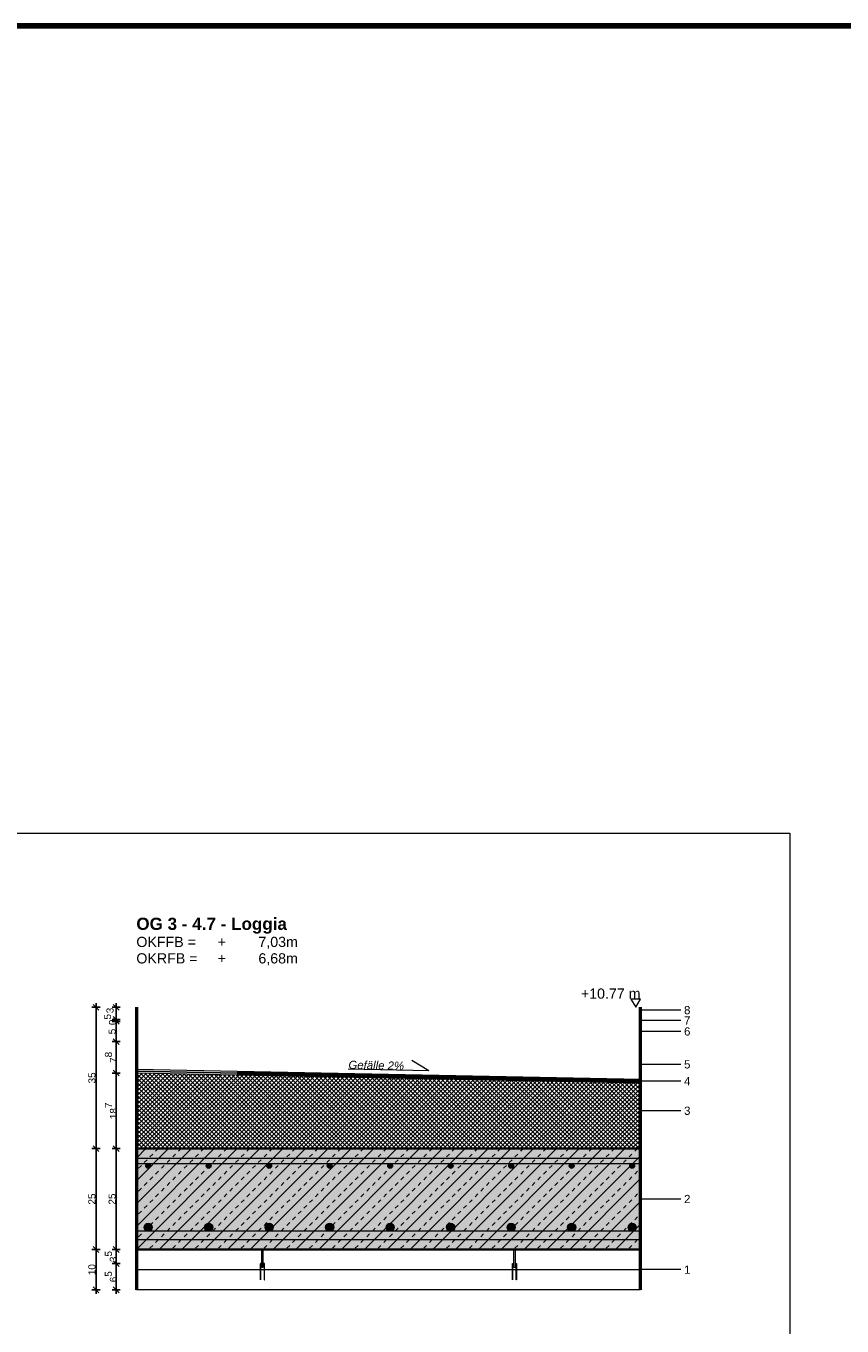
# Model space of a CAD drawing. Header units: metres. Extents: x 0.9 to 30.1, y -10.7 to 8.6.
# Tile 250 of 256: x 18.1 to 20.1, y 5.4 to 8.6. Entities that reach past the tile are written whole.
import ezdxf

# ---------------------------------------------------------------- set-up
doc = ezdxf.new("R2010")
doc.units = ezdxf.units.M
doc.header["$PDMODE"] = 1
doc.header["$PDSIZE"] = -2
doc.linetypes.add('Dash Style-37', pattern=[2.25, 1, -1.25])
doc.layers.add('Bemaßung', color=7, linetype='Continuous', lineweight=9)
doc.layers.add('Keine', color=7, linetype='Continuous', lineweight=9)
doc.styles.add('Arial', font='arial.ttf')
doc.styles.add('Arial (bold)', font='arialbd.ttf')
doc.styles.add('Arial (italic)', font='ariali.ttf')
doc.dimstyles.new('boris100', dxfattribs={"dimtxt": 17.652669, "dimasz": 0.001414, "dimexe": 0.001, "dimexo": 0.01, "dimgap": 0.0001, "dimtad": 1, "dimdec": 4, "dimtxsty": 'Arial', "dimblk": 'VW_SLASH', "dimblk1": 'VW_SLASH', "dimblk2": 'VW_SLASH', "dimcen": 0, "dimdle": 0.001, "dimadec": 3, "dimazin": 0, "dimtfac": 0.8, "dimtdec": 4, "dimtix": 1, "dimtmove": 0, "dimatfit": 0, "dimldrblk": 'VW_FILLEDARROW', "dimfxl": 0.001, "dimfxlon": 1, "dimfrac": 2, "dimtolj": 1, "dimarcsym": 0})

# ---------------------------------------------------------------- blocks, each defined once
blk = doc.blocks.new('VW_SLASH')
at = {"color": 0, "linetype": 'ByBlock', "lineweight": -2, "transparency": 16777216}
blk.add_line((0.71, 0), (-1, 0), dxfattribs=at)
at = {"color": 0, "linetype": 'Continuous', "lineweight": 20, "transparency": 16777216, "flags": 128}
blk.add_lwpolyline([(0.5, 0.5), (-0.5, -0.5)], dxfattribs=at)
blk = doc.blocks.new('*D283')
at = {"layer": 'Bemaßung', "color": 0, "lineweight": -2}
for p, q in [((18.2894, 6.1689), (18.2694, 6.1689)), ((18.2794, 5.833), (18.2794, 6.1548)), ((18.2894, 5.8189), (18.2694, 5.8189))]:
    blk.add_line(p, q, dxfattribs=at)
at = {"layer": 'Defpoints', "color": 0}
for p in [(18.2794, 6.1689), (18.3794, 6.1689), (18.3794, 5.8189)]:
    blk.add_point(p, dxfattribs=at)
at = {"layer": 'Bemaßung', "color": 0, "lineweight": -2, "xscale": 0.014138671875, "yscale": 0.014138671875, "zscale": 0.014138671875}
for p, rotation in [((18.2794, 6.1689), 90), ((18.2794, 5.8189), 270)]:
    blk.add_blockref('VW_SLASH', p, dxfattribs=dict(at, rotation=rotation))
at = {"layer": 'Bemaßung', "color": 0, "insert": (18.2694, 5.9939), "char_height": 0.01765, "attachment_point": 5, "rotation": 90, "style": 'Arial'}
blk.add_mtext('\\A1;35', dxfattribs=at)
blk = doc.blocks.new('VW_FILLEDARROW')
at = {"linetype": 'Continuous', "lineweight": 5, "true_color": 0xb9b9b9, "transparency": 16777216}
h = blk.add_hatch(dxfattribs=at)
h.set_pattern_fill('Dämm', color=9, style=0, pattern_type=2)
h.set_pattern_definition([(-45, (0, 0), (0.00053033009, 0.00053033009), []), (-135, (0, 0), (0.00053033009, -0.00053033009), [])])
h.paths.add_polyline_path([(-2.25, 0.6), (0, 0), (-2.25, -0.6)])
at = {"color": 0, "linetype": 'Continuous', "lineweight": 5, "transparency": 16777216, "flags": 128}
blk.add_lwpolyline([(-2.25, 0.6), (0, 0), (-2.25, -0.6)], close=True, dxfattribs=at)
blk = doc.blocks.new('*D284')
at = {"layer": 'Bemaßung', "color": 0, "lineweight": -2}
for p, q in [((18.2894, 5.8189), (18.2694, 5.8189)), ((18.2794, 5.583), (18.2794, 5.8048)), ((18.2894, 5.5689), (18.2694, 5.5689))]:
    blk.add_line(p, q, dxfattribs=at)
at = {"layer": 'Defpoints', "color": 0}
for p in [(18.2794, 5.8189), (18.3794, 5.8189), (18.3794, 5.5689)]:
    blk.add_point(p, dxfattribs=at)
at = {"layer": 'Bemaßung', "color": 0, "lineweight": -2, "xscale": 0.014138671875, "yscale": 0.014138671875, "zscale": 0.014138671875}
for p, rotation in [((18.2794, 5.8189), 90), ((18.2794, 5.5689), 270)]:
    blk.add_blockref('VW_SLASH', p, dxfattribs=dict(at, rotation=rotation))
at = {"layer": 'Bemaßung', "color": 0, "insert": (18.2694, 5.6939), "char_height": 0.01765, "attachment_point": 5, "rotation": 90, "style": 'Arial'}
blk.add_mtext('\\A1;25', dxfattribs=at)
blk = doc.blocks.new('*D285')
at = {"layer": 'Bemaßung', "color": 0, "lineweight": -2}
for p, q in [((18.2894, 5.5689), (18.2694, 5.5689)), ((18.2794, 5.483), (18.2794, 5.5548)), ((18.2894, 5.4689), (18.2694, 5.4689))]:
    blk.add_line(p, q, dxfattribs=at)
at = {"layer": 'Defpoints', "color": 0}
for p in [(18.2794, 5.5689), (18.3794, 5.5689), (18.3794, 5.4689)]:
    blk.add_point(p, dxfattribs=at)
at = {"layer": 'Bemaßung', "color": 0, "lineweight": -2, "xscale": 0.014138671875, "yscale": 0.014138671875, "zscale": 0.014138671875}
for p, rotation in [((18.2794, 5.5689), 90), ((18.2794, 5.4689), 270)]:
    blk.add_blockref('VW_SLASH', p, dxfattribs=dict(at, rotation=rotation))
at = {"layer": 'Bemaßung', "color": 0, "insert": (18.2694, 5.5189), "char_height": 0.01765, "attachment_point": 5, "rotation": 90, "style": 'Arial'}
blk.add_mtext('\\A1;10', dxfattribs=at)
blk = doc.blocks.new('*D286')
at = {"layer": 'Bemaßung', "color": 0, "lineweight": -2}
for p, q in [((18.3394, 6.1689), (18.3194, 6.1689)), ((18.3294, 6.153), (18.3294, 6.1548)), ((18.3394, 6.1389), (18.3194, 6.1389))]:
    blk.add_line(p, q, dxfattribs=at)
at = {"layer": 'Defpoints', "color": 0}
for p in [(18.3294, 6.1689), (18.3794, 6.1689), (18.3794, 6.1389)]:
    blk.add_point(p, dxfattribs=at)
at = {"layer": 'Bemaßung', "color": 0, "lineweight": -2, "xscale": 0.014138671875, "yscale": 0.014138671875, "zscale": 0.014138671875}
for p, rotation in [((18.3294, 6.1689), 90), ((18.3294, 6.1389), 270)]:
    blk.add_blockref('VW_SLASH', p, dxfattribs=dict(at, rotation=rotation))
at = {"layer": 'Bemaßung', "color": 0, "insert": (18.3142, 6.161), "char_height": 0.01765, "attachment_point": 5, "rotation": 90, "style": 'Arial'}
blk.add_mtext('\\A1;3', dxfattribs=at)
blk = doc.blocks.new('*D287')
at = {"layer": 'Bemaßung', "color": 0, "lineweight": -2}
for p, q in [((18.3394, 6.1389), (18.3194, 6.1389)), ((18.3394, 6.1339), (18.3194, 6.1339)), ((18.3294, 6.148), (18.3294, 6.1248))]:
    blk.add_line(p, q, dxfattribs=at)
at = {"layer": 'Defpoints', "color": 0}
for p in [(18.3294, 6.1389), (18.3794, 6.1389), (18.3794, 6.1339)]:
    blk.add_point(p, dxfattribs=at)
at = {"layer": 'Bemaßung', "color": 0, "lineweight": -2, "xscale": 0.014138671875, "yscale": 0.014138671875, "zscale": 0.014138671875}
for p, rotation in [((18.3294, 6.1389), 90), ((18.3294, 6.1339), 270)]:
    blk.add_blockref('VW_SLASH', p, dxfattribs=dict(at, rotation=rotation))
at = {"layer": 'Bemaßung', "color": 0, "insert": (18.3142, 6.1385), "char_height": 0.017653, "attachment_point": 5, "rotation": 90, "style": 'Arial'}
blk.add_mtext('\\A1;0\\S5^ ;', dxfattribs=at)
blk = doc.blocks.new('*D288')
at = {"layer": 'Bemaßung', "color": 0, "lineweight": -2}
for p, q in [((18.3394, 6.1339), (18.3194, 6.1339)), ((18.3294, 6.098), (18.3294, 6.1198)), ((18.3394, 6.0839), (18.3194, 6.0839))]:
    blk.add_line(p, q, dxfattribs=at)
at = {"layer": 'Defpoints', "color": 0}
for p in [(18.3294, 6.1339), (18.3794, 6.1339), (18.3794, 6.0839)]:
    blk.add_point(p, dxfattribs=at)
at = {"layer": 'Bemaßung', "color": 0, "lineweight": -2, "xscale": 0.014138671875, "yscale": 0.014138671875, "zscale": 0.014138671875}
for p, rotation in [((18.3294, 6.1339), 90), ((18.3294, 6.0839), 270)]:
    blk.add_blockref('VW_SLASH', p, dxfattribs=dict(at, rotation=rotation))
at = {"layer": 'Bemaßung', "color": 0, "insert": (18.3194, 6.1089), "char_height": 0.01765, "attachment_point": 5, "rotation": 90, "style": 'Arial'}
blk.add_mtext('\\A1;5', dxfattribs=at)
blk = doc.blocks.new('*D289')
at = {"layer": 'Bemaßung', "color": 0, "lineweight": -2}
for p, q in [((18.3394, 6.0839), (18.3194, 6.0839)), ((18.3294, 6.02), (18.3294, 6.0698)), ((18.3394, 6.0059), (18.3194, 6.0059))]:
    blk.add_line(p, q, dxfattribs=at)
at = {"layer": 'Defpoints', "color": 0}
for p in [(18.3294, 6.0839), (18.3794, 6.0839), (18.3794, 6.0059)]:
    blk.add_point(p, dxfattribs=at)
at = {"layer": 'Bemaßung', "color": 0, "lineweight": -2, "xscale": 0.014138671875, "yscale": 0.014138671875, "zscale": 0.014138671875}
for p, rotation in [((18.3294, 6.0839), 90), ((18.3294, 6.0059), 270)]:
    blk.add_blockref('VW_SLASH', p, dxfattribs=dict(at, rotation=rotation))
at = {"layer": 'Bemaßung', "color": 0, "insert": (18.3164, 6.0449), "char_height": 0.017653, "attachment_point": 5, "rotation": 90, "style": 'Arial'}
blk.add_mtext('\\A1;7\\S8^ ;', dxfattribs=at)
blk = doc.blocks.new('*D290')
at = {"layer": 'Bemaßung', "color": 0, "lineweight": -2}
for p, q in [((18.3394, 6.0059), (18.3194, 6.0059)), ((18.3294, 5.833), (18.3294, 5.9918)), ((18.3394, 5.8189), (18.3194, 5.8189))]:
    blk.add_line(p, q, dxfattribs=at)
at = {"layer": 'Defpoints', "color": 0}
for p in [(18.3294, 6.0059), (18.3794, 6.0059), (18.3794, 5.8189)]:
    blk.add_point(p, dxfattribs=at)
at = {"layer": 'Bemaßung', "color": 0, "lineweight": -2, "xscale": 0.014138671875, "yscale": 0.014138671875, "zscale": 0.014138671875}
for p, rotation in [((18.3294, 6.0059), 90), ((18.3294, 5.8189), 270)]:
    blk.add_blockref('VW_SLASH', p, dxfattribs=dict(at, rotation=rotation))
at = {"layer": 'Bemaßung', "color": 0, "insert": (18.3166, 5.9124), "char_height": 0.017653, "attachment_point": 5, "rotation": 90, "style": 'Arial'}
blk.add_mtext('\\A1;18\\S7^ ;', dxfattribs=at)
blk = doc.blocks.new('*D291')
at = {"layer": 'Bemaßung', "color": 0, "lineweight": -2}
for p, q in [((18.3394, 5.8189), (18.3194, 5.8189)), ((18.3294, 5.583), (18.3294, 5.8048)), ((18.3394, 5.5689), (18.3194, 5.5689))]:
    blk.add_line(p, q, dxfattribs=at)
at = {"layer": 'Defpoints', "color": 0}
for p in [(18.3294, 5.8189), (18.3794, 5.8189), (18.3794, 5.5689)]:
    blk.add_point(p, dxfattribs=at)
at = {"layer": 'Bemaßung', "color": 0, "lineweight": -2, "xscale": 0.014138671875, "yscale": 0.014138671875, "zscale": 0.014138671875}
for p, rotation in [((18.3294, 5.8189), 90), ((18.3294, 5.5689), 270)]:
    blk.add_blockref('VW_SLASH', p, dxfattribs=dict(at, rotation=rotation))
at = {"layer": 'Bemaßung', "color": 0, "insert": (18.3194, 5.6939), "char_height": 0.01765, "attachment_point": 5, "rotation": 90, "style": 'Arial'}
blk.add_mtext('\\A1;25', dxfattribs=at)
blk = doc.blocks.new('*D292')
at = {"layer": 'Bemaßung', "color": 0, "lineweight": -2}
for p, q in [((18.3394, 5.5689), (18.3194, 5.5689)), ((18.3294, 5.548), (18.3294, 5.5548)), ((18.3394, 5.5339), (18.3194, 5.5339))]:
    blk.add_line(p, q, dxfattribs=at)
at = {"layer": 'Defpoints', "color": 0}
for p in [(18.3294, 5.5689), (18.3794, 5.5689), (18.6869, 5.5339)]:
    blk.add_point(p, dxfattribs=at)
at = {"layer": 'Bemaßung', "color": 0, "lineweight": -2, "xscale": 0.014138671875, "yscale": 0.014138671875, "zscale": 0.014138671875}
for p, rotation in [((18.3294, 5.5689), 90), ((18.3294, 5.5339), 270)]:
    blk.add_blockref('VW_SLASH', p, dxfattribs=dict(at, rotation=rotation))
at = {"layer": 'Bemaßung', "color": 0, "insert": (18.3164, 5.5514), "char_height": 0.017653, "attachment_point": 5, "rotation": 90, "style": 'Arial'}
blk.add_mtext('\\A1;3\\S5^ ;', dxfattribs=at)
blk = doc.blocks.new('*D293')
at = {"layer": 'Bemaßung', "color": 0, "lineweight": -2}
for p, q in [((18.3394, 5.5339), (18.3194, 5.5339)), ((18.3294, 5.483), (18.3294, 5.5198)), ((18.3394, 5.4689), (18.3194, 5.4689))]:
    blk.add_line(p, q, dxfattribs=at)
at = {"layer": 'Defpoints', "color": 0}
for p in [(18.3294, 5.5339), (18.6869, 5.5339), (18.3794, 5.4689)]:
    blk.add_point(p, dxfattribs=at)
at = {"layer": 'Bemaßung', "color": 0, "lineweight": -2, "xscale": 0.014138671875, "yscale": 0.014138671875, "zscale": 0.014138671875}
for p, rotation in [((18.3294, 5.5339), 90), ((18.3294, 5.4689), 270)]:
    blk.add_blockref('VW_SLASH', p, dxfattribs=dict(at, rotation=rotation))
at = {"layer": 'Bemaßung', "color": 0, "insert": (18.3164, 5.5014), "char_height": 0.017653, "attachment_point": 5, "rotation": 90, "style": 'Arial'}
blk.add_mtext('\\A1;6\\S5^ ;', dxfattribs=at)

msp = doc.modelspace()

# ---------------------------------------------------------------- hatches: boundary and pattern name
at = {"layer": 'Keine', "linetype": 'Continuous', "lineweight": 0, "true_color": 0xdddddd, "transparency": 33554687}
for points in [[(18.3794, 5.79391), (18.3794, 5.78191), (19.6294, 5.78191), (19.6294, 5.79391)], [(18.3794, 5.61391), (18.3794, 5.59391), (19.6294, 5.59391), (19.6294, 5.61391)]]:
    msp.add_hatch(color=254, dxfattribs=at).paths.add_polyline_path(points)
h = msp.add_hatch(color=254, dxfattribs=at)
edge = h.paths.add_edge_path()
edge.add_arc((18.40866, 5.77591), 0.006, 0, 360)
h = msp.add_hatch(color=254, dxfattribs=at)
edge = h.paths.add_edge_path()
edge.add_arc((18.55866, 5.77591), 0.006, 0, 360)
h = msp.add_hatch(color=254, dxfattribs=at)
edge = h.paths.add_edge_path()
edge.add_arc((18.70866, 5.77591), 0.006, 0, 360)
h = msp.add_hatch(color=254, dxfattribs=at)
edge = h.paths.add_edge_path()
edge.add_arc((18.85866, 5.77591), 0.006, 0, 360)
h = msp.add_hatch(color=254, dxfattribs=at)
edge = h.paths.add_edge_path()
edge.add_arc((19.00866, 5.77591), 0.006, 0, 360)
h = msp.add_hatch(color=254, dxfattribs=at)
edge = h.paths.add_edge_path()
edge.add_arc((19.15866, 5.77591), 0.006, 0, 360)
h = msp.add_hatch(color=254, dxfattribs=at)
edge = h.paths.add_edge_path()
edge.add_arc((19.30866, 5.77591), 0.006, 0, 360)
h = msp.add_hatch(color=254, dxfattribs=at)
edge = h.paths.add_edge_path()
edge.add_arc((19.45866, 5.77591), 0.006, 0, 360)
h = msp.add_hatch(color=254, dxfattribs=at)
edge = h.paths.add_edge_path()
edge.add_arc((19.60866, 5.77591), 0.006, 0, 360)
h = msp.add_hatch(color=254, dxfattribs=at)
edge = h.paths.add_edge_path()
edge.add_arc((18.40866, 5.62391), 0.01, 0, 360)
h = msp.add_hatch(color=254, dxfattribs=at)
edge = h.paths.add_edge_path()
edge.add_arc((18.55866, 5.62391), 0.01, 0, 360)
h = msp.add_hatch(color=254, dxfattribs=at)
edge = h.paths.add_edge_path()
edge.add_arc((18.70866, 5.62391), 0.01, 0, 360)
h = msp.add_hatch(color=254, dxfattribs=at)
edge = h.paths.add_edge_path()
edge.add_arc((18.85866, 5.62391), 0.01, 0, 360)
h = msp.add_hatch(color=254, dxfattribs=at)
edge = h.paths.add_edge_path()
edge.add_arc((19.00866, 5.62391), 0.01, 0, 360)
h = msp.add_hatch(color=254, dxfattribs=at)
edge = h.paths.add_edge_path()
edge.add_arc((19.15866, 5.62391), 0.01, 0, 360)
h = msp.add_hatch(color=254, dxfattribs=at)
edge = h.paths.add_edge_path()
edge.add_arc((19.30866, 5.62391), 0.01, 0, 360)
h = msp.add_hatch(color=254, dxfattribs=at)
edge = h.paths.add_edge_path()
edge.add_arc((19.45866, 5.62391), 0.01, 0, 360)
h = msp.add_hatch(color=254, dxfattribs=at)
edge = h.paths.add_edge_path()
edge.add_arc((19.60866, 5.62391), 0.01, 0, 360)

# ---------------------------------------------------------------- linework, layer by layer
at = {"layer": 'Keine', "color": 253, "linetype": 'Continuous', "lineweight": 9, "true_color": 0xaaaaaa, "transparency": 33554687}
for p, q in [((19.7294, 6.1618), (19.6294, 6.1618)), ((19.7294, 6.13631), (19.6294, 6.13631)), ((19.7294, 6.1089), (19.6294, 6.1089)), ((19.7294, 5.91241), (19.6294, 5.91241)), ((19.7294, 5.69391), (19.6294, 5.69391))]:
    msp.add_line(p, q, dxfattribs=at)
at = {"layer": 'Keine', "color": 3, "linetype": 'Continuous', "lineweight": 200, "true_color": 0x00ff00, "flags": 128}
msp.add_lwpolyline([(2, 8.6), (23.95, 8.6), (23.95, -8.79971), (2, -8.79971)], close=True, dxfattribs=at)
at = {"layer": 'Keine', "color": 255, "flags": 128}
msp.add_lwpolyline([(18, 6.6), (20, 6.6), (20, 4.2), (18, 4.2)], close=True, dxfattribs=at)
at = {"layer": 'Keine', "color": 7, "linetype": 'Continuous', "lineweight": 13, "transparency": 33554687, "flags": 128}
msp.add_lwpolyline([(19.60544, 6.18891), (19.61742, 6.16891), (19.6294, 6.18891)], close=True, dxfattribs=at)
at = {"layer": 'Keine', "color": 9, "linetype": 'Continuous', "lineweight": 13, "transparency": 33554687, "flags": 128}
for points in [[(18.3794, 5.79391), (18.3794, 5.78191), (19.6294, 5.78191), (19.6294, 5.79391)], [(18.3794, 5.61391), (18.3794, 5.59391), (19.6294, 5.59391), (19.6294, 5.61391)]]:
    msp.add_lwpolyline(points, close=True, dxfattribs=at)
at = {"layer": 'Keine', "color": 9, "linetype": 'Continuous', "lineweight": 13, "transparency": 33554687}
for centre, radius in [((18.40866, 5.77591), 0.006), ((18.55866, 5.77591), 0.006), ((18.70866, 5.77591), 0.006), ((18.85866, 5.77591), 0.006), ((19.00866, 5.77591), 0.006), ((19.15866, 5.77591), 0.006), ((19.30866, 5.77591), 0.006), ((19.45866, 5.77591), 0.006), ((19.60866, 5.77591), 0.006), ((18.40866, 5.62391), 0.01), ((18.55866, 5.62391), 0.01), ((18.70866, 5.62391), 0.01), ((18.85866, 5.62391), 0.01), ((19.00866, 5.62391), 0.01), ((19.15866, 5.62391), 0.01), ((19.30866, 5.62391), 0.01), ((19.45866, 5.62391), 0.01), ((19.60866, 5.62391), 0.01)]:
    msp.add_circle(centre, radius, dxfattribs=at)

# ---------------------------------------------------------------- texts
at = {"layer": 'Keine', "color": 7, "transparency": 33554687}
for s, insert, char_height, attachment_point, line_spacing_factor, style in [('OG 3 - 4.7 - Loggia', (18.3794, 6.39089), 0.0302617, 1, 0.994404, 'Arial (bold)'), ('\\pxt1.154;OKFFB =^I+^I7,03m\\POKRFB =^I+^I6,68m', (18.3794, 6.34351), 0.0252181, 1, 0.969122, 'Arial'), ('8 ', (19.75317, 6.1618), 0.020374, 6, 0.969122, 'Arial'), ('7 ', (19.75317, 6.13631), 0.020374, 6, 0.969122, 'Arial'), ('6 ', (19.75317, 6.1089), 0.020374, 6, 0.969122, 'Arial'), ('5 ', (19.75317, 6.02741), 0.020374, 6, 0.969122, 'Arial'), ('4 ', (19.75317, 5.98591), 0.020374, 6, 0.969122, 'Arial'), ('3 ', (19.75317, 5.91241), 0.020374, 6, 0.969122, 'Arial'), ('2 ', (19.75317, 5.69391), 0.020374, 6, 0.969122, 'Arial'), ('1 ', (19.75317, 5.51891), 0.020374, 6, 0.969122, 'Arial')]:
    msp.add_mtext(s, dxfattribs=dict(at, insert=insert, char_height=char_height, attachment_point=attachment_point, line_spacing_factor=line_spacing_factor, style=style))
at = {"layer": 'Keine', "color": 7, "transparency": 33554687, "insert": (19.6294, 6.18997), "char_height": 0.025218, "attachment_point": 9, "rotation": 0.00136, "line_spacing_factor": 0.969122, "style": 'Arial'}
msp.add_mtext('+10.77 m', dxfattribs=at)

# ---------------------------------------------------------------- dimensions: what is measured, and where the dimension line sits
at = {"layer": 'Bemaßung'}
for base, p1, p2, text, picture, middle in [((18.3294, 6.1389), (18.3794, 6.1339), (18.3794, 6.1389), '0\\S5^ ;', '*D287', (18.3142, 6.1385)), ((18.3294, 6.16891), (18.3794, 6.1389), (18.3794, 6.16891), '3', '*D286', (18.3142, 6.161))]:
    dim = msp.add_linear_dim(base=base, p1=p1, p2=p2, angle=270, text=text, dimstyle='boris100', override={"dimtxt": 0.017653, "dimasz": 0.014139, "dimexe": 0.01, "dimgap": 0.001, "dimpost": '<>', "dimtxsty": 'Arial', "dimdle": 0.01, "dimtmove": 2, "dimfxl": 0.01}, dxfattribs=at)
    dim.commit()
    dim.dimension.update_dxf_attribs({"geometry": picture, "text_midpoint": middle, "dimtype": 160})
for base, p1, p2, text, picture, middle in [((18.3294, 6.1339), (18.3794, 6.0839), (18.3794, 6.1339), '5', '*D288', (18.31942, 6.1089)), ((18.2794, 5.81891), (18.3794, 5.56891), (18.3794, 5.81891), '25', '*D284', (18.26939, 5.69391)), ((18.3294, 5.81891), (18.3794, 5.56891), (18.3794, 5.81891), '25', '*D291', (18.31939, 5.69391))]:
    dim = msp.add_linear_dim(base=base, p1=p1, p2=p2, angle=270, text=text, dimstyle='boris100', override={"dimtxt": 0.017653, "dimasz": 0.014139, "dimexe": 0.01, "dimgap": 0.001, "dimpost": '<>', "dimtxsty": 'Arial', "dimdle": 0.01, "dimtmove": 2, "dimfxl": 0.01}, dxfattribs=at)
    dim.commit()
    dim.dimension.update_dxf_attribs({"geometry": picture, "text_midpoint": middle})

# ---------------------------------------------------------------- next in the draw order: wipeouts: each hides what was drawn before it
at = {"color": 255, "linetype": 'Continuous', "lineweight": 9, "transparency": 33554687}
for points in [[(18.3794, 6.01091), (19.6294, 5.98591), (19.6294, 5.98091), (18.3794, 6.00591)], [(19.6294, 5.46891), (18.3794, 5.46891), (18.3794, 5.51891), (19.6294, 5.51891)]]:
    msp.add_wipeout(points, dxfattribs=at).dxf.layer = 'Keine'

# ---------------------------------------------------------------- next in the draw order: hatches: boundary and pattern name
at = {"layer": 'Keine', "linetype": 'Continuous', "lineweight": 0, "true_color": 0x7f7f7f, "transparency": 33554687}
for points in [[(18.6869, 5.49391), (18.6874, 5.49391), (18.6874, 5.53341), (18.6964, 5.53341), (18.6964, 5.49391), (18.6969, 5.49391), (18.6969, 5.53391), (18.6869, 5.53391)], [(19.3219, 5.49391), (19.3214, 5.49391), (19.3214, 5.53341), (19.3124, 5.53341), (19.3124, 5.49391), (19.3119, 5.49391), (19.3119, 5.53391), (19.3219, 5.53391)]]:
    msp.add_hatch(color=8, dxfattribs=at).paths.add_polyline_path(points)

# ---------------------------------------------------------------- next in the draw order: linework, layer by layer
at = {"layer": 'Keine', "color": 7, "linetype": 'Dash Style-37', "lineweight": 35, "transparency": 33554687}
msp.add_line((19.6294, 5.98341), (18.3794, 6.00841), dxfattribs=at)
at = {"layer": 'Keine', "color": 7, "linetype": 'Continuous', "lineweight": 9, "transparency": 33554687}
msp.add_line((18.95027, 5.99449), (18.89028, 5.99569), dxfattribs=at)
msp.add_line((18.95027, 5.99449), (18.89028, 5.99569), dxfattribs=at)
at = {"layer": 'Keine', "color": 253, "linetype": 'Continuous', "lineweight": 9, "true_color": 0xaaaaaa, "transparency": 33554687}
msp.add_line((19.7294, 5.51891), (19.6294, 5.51891), dxfattribs=at)
at = {"layer": 'Keine', "color": 7, "linetype": 'Continuous', "lineweight": 9, "transparency": 33554687, "flags": 128}
for points in [[(18.3794, 6.01091), (19.6294, 5.98591), (19.6294, 5.98091), (18.3794, 6.00591)], [(19.6294, 5.46891), (18.3794, 5.46891), (18.3794, 5.51891), (19.6294, 5.51891)]]:
    msp.add_lwpolyline(points, close=True, dxfattribs=at)
at = {"layer": 'Keine', "color": 7, "linetype": 'Continuous', "lineweight": 13, "transparency": 33554687, "flags": 128}
for points in [[(18.6869, 5.49391), (18.6874, 5.49391), (18.6874, 5.53341), (18.6964, 5.53341), (18.6964, 5.49391), (18.6969, 5.49391), (18.6969, 5.53391), (18.6869, 5.53391)], [(19.3219, 5.49391), (19.3214, 5.49391), (19.3214, 5.53341), (19.3124, 5.53341), (19.3124, 5.49391), (19.3119, 5.49391), (19.3119, 5.53391), (19.3219, 5.53391)]]:
    msp.add_lwpolyline(points, close=True, dxfattribs=at)

# ---------------------------------------------------------------- next in the draw order: dimensions: what is measured, and where the dimension line sits
at = {"layer": 'Bemaßung'}
dim = msp.add_linear_dim(base=(18.2794, 5.56891), p1=(18.3794, 5.46891), p2=(18.3794, 5.56891), angle=270, text='10', dimstyle='boris100', override={"dimtxt": 0.017653, "dimasz": 0.014139, "dimexe": 0.01, "dimgap": 0.001, "dimpost": '<>', "dimtxsty": 'Arial', "dimdle": 0.01, "dimtmove": 2, "dimfxl": 0.01}, dxfattribs=at)
dim.commit()
dim.dimension.update_dxf_attribs({"geometry": '*D285', "text_midpoint": (18.26939, 5.51891)})

# ---------------------------------------------------------------- next in the draw order: wipeouts: each hides what was drawn before it
at = {"color": 255, "linetype": 'Continuous', "lineweight": 9, "transparency": 33554687}
for points in [[(18.3794, 6.01591), (19.6294, 5.99091), (19.6294, 5.98591), (18.3794, 6.01091)], [(18.6904, 5.56891), (18.6934, 5.56891), (18.6934, 5.52391), (18.6904, 5.52391)], [(19.3154, 5.56891), (19.3184, 5.56891), (19.3184, 5.52391), (19.3154, 5.52391)]]:
    msp.add_wipeout(points, dxfattribs=at).dxf.layer = 'Keine'

# ---------------------------------------------------------------- next in the draw order: hatches: boundary and pattern name
at = {"layer": 'Keine', "linetype": 'Continuous', "lineweight": 5, "true_color": 0xb9b9b9, "transparency": 33554687}
h = msp.add_hatch(dxfattribs=at)
h.set_pattern_fill('Dämm', color=9, style=0, pattern_type=2)
h.set_pattern_definition([(-45, (0, 0), (0.0053033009, 0.0053033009), []), (-135, (0, 0), (0.0053033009, -0.0053033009), [])])
h.paths.add_polyline_path([(18.3794, 5.81891), (19.6294, 5.81891), (19.6294, 5.98091), (18.3794, 6.00591)])
at = {"layer": 'Keine', "linetype": 'Continuous', "lineweight": 0, "true_color": 0xc0c0c0, "transparency": 33554687}
msp.add_hatch(color=9, dxfattribs=at).paths.add_polyline_path([(18.3794, 5.81891), (19.6294, 5.81891), (19.6294, 5.56891), (18.3794, 5.56891)])
at = {"layer": 'Keine', "linetype": 'Continuous', "lineweight": 13, "true_color": 0x333333, "transparency": 33554687}
h = msp.add_hatch(dxfattribs=at)
h.set_pattern_fill('Stahlbeton-M1_10', color=250, style=0, pattern_type=2)
h.set_pattern_definition([(45, (0, 0), (0.02828427, -0.02828427), [0.01, -0.01])])
h.paths.add_polyline_path([(18.3794, 5.81891), (19.6294, 5.81891), (19.6294, 5.56891), (18.3794, 5.56891)])
at = {"layer": 'Keine', "linetype": 'Continuous', "lineweight": 13, "true_color": 0x4c4c4c, "transparency": 33554687}
h = msp.add_hatch(dxfattribs=at)
h.set_pattern_fill('Stahlbeton-M1_10-1', color=251, style=0, pattern_type=2)
h.set_pattern_definition([(-135, (0.012426, -0.013254), (0.02828427, -0.02828427), [])])
h.paths.add_polyline_path([(18.3794, 5.81891), (19.6294, 5.81891), (19.6294, 5.56891), (18.3794, 5.56891)])

# ---------------------------------------------------------------- next in the draw order: linework, layer by layer
at = {"layer": 'Keine', "color": 255, "lineweight": 50}
for p, q in [((18.3794, 6.16891), (18.3794, 5.46891)), ((19.6294, 5.46891), (19.6294, 6.16891))]:
    msp.add_line(p, q, dxfattribs=at)
at = {"layer": 'Keine', "color": 8, "linetype": 'Continuous', "lineweight": 9, "true_color": 0x808080, "transparency": 33554687}
for q in [(19.06209, 6.03726), (18.90492, 6.0154)]:
    msp.add_line((19.10488, 6.0114), q, dxfattribs=at)
at = {"layer": 'Keine', "color": 253, "linetype": 'Continuous', "lineweight": 9, "true_color": 0xaaaaaa, "transparency": 33554687}
for p, q in [((19.7294, 6.02741), (19.6294, 6.02741)), ((19.7294, 5.98591), (19.6294, 5.98591))]:
    msp.add_line(p, q, dxfattribs=at)
at = {"layer": 'Keine', "color": 7, "linetype": 'Dash Style-37', "lineweight": 35, "transparency": 33554687}
msp.add_line((19.6294, 5.98841), (18.3794, 6.01341), dxfattribs=at)
at = {"layer": 'Keine', "color": 7, "linetype": 'Continuous', "lineweight": 9, "transparency": 33554687, "flags": 128}
for points in [[(18.3794, 6.01591), (19.6294, 5.99091), (19.6294, 5.98591), (18.3794, 6.01091)], [(18.3794, 5.81891), (19.6294, 5.81891), (19.6294, 5.98091), (18.3794, 6.00591)], [(18.6904, 5.56891), (18.6934, 5.56891), (18.6934, 5.52391), (18.6904, 5.52391)], [(19.3154, 5.56891), (19.3184, 5.56891), (19.3184, 5.52391), (19.3154, 5.52391)]]:
    msp.add_lwpolyline(points, close=True, dxfattribs=at)
at = {"layer": 'Keine', "color": 7, "linetype": 'Continuous', "lineweight": 35, "transparency": 33554687, "flags": 128}
msp.add_lwpolyline([(18.3794, 5.81891), (19.6294, 5.81891), (19.6294, 5.56891), (18.3794, 5.56891)], close=True, dxfattribs=at)

# ---------------------------------------------------------------- next in the draw order: texts
at = {"layer": 'Keine', "color": 8, "true_color": 0x808080, "transparency": 33554687, "insert": (19.04296, 6.01349), "char_height": 0.020174, "attachment_point": 9, "rotation": 358.85424, "line_spacing_factor": 0.97755, "style": 'Arial (italic)'}
msp.add_mtext('Gefälle 2%', dxfattribs=at)

# ---------------------------------------------------------------- next in the draw order: dimensions: what is measured, and where the dimension line sits
at = {"layer": 'Bemaßung'}
for base, p1, p2, text, picture, middle in [((18.2794, 6.16891), (18.3794, 5.81891), (18.3794, 6.16891), '35', '*D283', (18.26938, 5.99391)), ((18.3294, 6.0839), (18.3794, 6.00591), (18.3794, 6.0839), '7\\S8^ ;', '*D289', (18.31644, 6.04491)), ((18.3294, 6.00591), (18.3794, 5.81891), (18.3794, 6.00591), '18\\S7^ ;', '*D290', (18.31659, 5.91241)), ((18.3294, 5.56891), (18.6869, 5.53391), (18.3794, 5.56891), '3\\S5^ ;', '*D292', (18.31644, 5.55141)), ((18.3294, 5.53391), (18.3794, 5.46891), (18.6869, 5.53391), '6\\S5^ ;', '*D293', (18.31645, 5.50141))]:
    dim = msp.add_linear_dim(base=base, p1=p1, p2=p2, angle=270, text=text, dimstyle='boris100', override={"dimtxt": 0.017653, "dimasz": 0.014139, "dimexe": 0.01, "dimgap": 0.001, "dimpost": '<>', "dimtxsty": 'Arial', "dimdle": 0.01, "dimtmove": 2, "dimfxl": 0.01}, dxfattribs=at)
    dim.commit()
    dim.dimension.update_dxf_attribs({"geometry": picture, "text_midpoint": middle})

doc.saveas('drawing.dxf')
